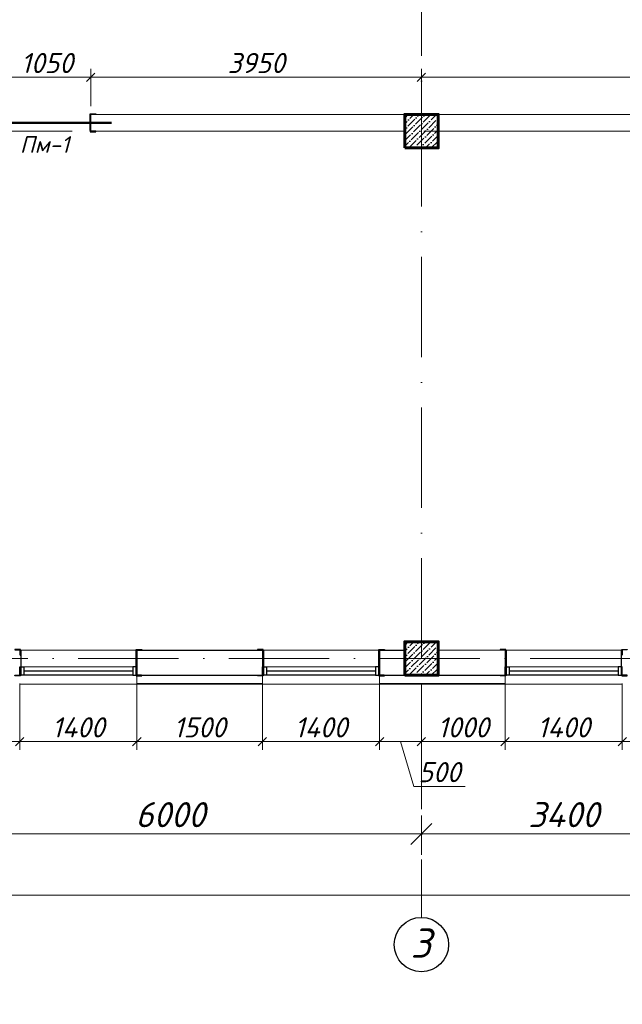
# Model space of a CAD drawing. Header units: millimetres. Extents: x 363306 to 7757304, y 1022887 to 1207196.
# Tile 162 of 256: x 976262 to 983462, y 1065379 to 1077143. Entities that reach past the tile are written whole.
import ezdxf
from ezdxf import colors
from ezdxf.entities.mleader import LeaderData, LeaderLine
from ezdxf.math import Vec2, Vec3

# ---------------------------------------------------------------- set-up
doc = ezdxf.new("R2010")
doc.units = ezdxf.units.MM
doc.linetypes.add('ACAD_ISO10W100', pattern=[18, 12, -3, 0, -3])
doc.layers.add('0 @ 100', color=7, linetype='Continuous')
doc.layers.add('kcd_tx', color=7, linetype='Continuous')
for name, color, linetype, lineweight in [('5   0.30', 1, 'Continuous', 30), ('PLAN', 250, 'Continuous', 25), ('надпись 0.18', 160, 'Continuous', 18), ('размеры', 12, 'Continuous', 15)]:
    doc.layers.add(name, color=color, linetype=linetype, lineweight=lineweight)
doc.styles.add('ISOCPEUR', font='isocpeur.TTF')
doc.styles.get("Standard").update_dxf_attribs({"font": 'isocpeui.ttf'})
doc.styles.add('Times New Roman', font='times.ttf')
doc.styles.add('ГОСТ 2.304', font='isocpeui.ttf')
doc.dimstyles.new('12121212', dxfattribs={"dimtxt": 200, "dimasz": 200, "dimexe": 200, "dimexo": 100, "dimgap": 100, "dimtad": 1, "dimdec": 0, "dimzin": 0, "dimdsep": 46, "dimtxsty": 'Standard', "dimblk": 'OBLIQUE', "dimcen": 200, "dimdle": 200, "dimclrd": 5, "dimclre": 5, "dimclrt": 5, "dimadec": 0, "dimazin": 0, "dimtfac": 1, "dimtdec": 0, "dimtofl": 0, "dimtmove": 1, "dimatfit": 3, "dimldrblk": 'OBLIQUE', "dimfxl": 0, "dimtolj": 1, "dimtzin": 0, "dimlwd": 9, "dimlwe": 9, "dimarcsym": 0})
doc.dimstyles.new('Санжар', dxfattribs={"dimtxt": 240, "dimasz": 200, "dimexe": 200, "dimexo": 200, "dimgap": 50, "dimtad": 1, "dimdec": 0, "dimtxsty": 'Standard', "dimblk": 'OBLIQUE', "dimcen": 2.5, "dimdle": 200, "dimclrd": 152, "dimclre": 152, "dimclrt": 152, "dimadec": 0, "dimazin": 0, "dimtfac": 1, "dimtdec": 0, "dimtmove": 0, "dimatfit": 3, "dimldrblk": 'OBLIQUE', "dimfxl": 0, "dimlwd": 0, "dimlwe": 0, "dimarcsym": 0})

# ---------------------------------------------------------------- blocks, each defined once
blk = doc.blocks.new('_Oblique')
at = {"color": 0, "linetype": 'ByBlock', "lineweight": -2}
blk.add_line((-0.5, -0.5), (0.5, 0.5), dxfattribs=at)
blk = doc.blocks.new('*D440')
at = {"color": 5, "lineweight": 9, "transparency": 16777216}
for p, q in [((975062, 1067633), (975062, 1067165)), ((981062, 1067633), (981062, 1067165)), ((981312, 1067415), (974812, 1067415))]:
    blk.add_line(p, q, dxfattribs=at)
at = {"layer": 'Defpoints', "color": 0, "lineweight": 25, "transparency": 16777216}
for p in [(975062, 1067733), (981062, 1067733), (975062, 1067415)]:
    blk.add_point(p, dxfattribs=at)
at = {"color": 5, "lineweight": 9, "transparency": 16777216, "xscale": 250, "yscale": 250, "zscale": 250, "rotation": 180}
blk.add_blockref('_Oblique', (975062, 1067415), dxfattribs=at)
at = {"color": 5, "lineweight": 9, "transparency": 16777216, "xscale": 250, "yscale": 250, "zscale": 250}
blk.add_blockref('_Oblique', (981062, 1067415), dxfattribs=at)
at = {"color": 5, "lineweight": 40, "transparency": 16777216, "insert": (978062, 1067645), "char_height": 300, "attachment_point": 5}
blk.add_mtext('\\A1;6000', dxfattribs=at)
blk = doc.blocks.new('*D444')
at = {"color": 5, "lineweight": 9, "transparency": 16777216}
for p, q in [((971662, 1067410), (971662, 1066435)), ((997962, 1067410), (997962, 1066435)), ((971412, 1066685), (998212, 1066685))]:
    blk.add_line(p, q, dxfattribs=at)
at = {"layer": 'Defpoints', "color": 0, "lineweight": 25, "transparency": 16777216}
for p in [(971662, 1067510), (997962, 1067510), (997962, 1066685)]:
    blk.add_point(p, dxfattribs=at)
at = {"color": 5, "lineweight": 9, "transparency": 16777216, "xscale": 250, "yscale": 250, "zscale": 250, "rotation": 180}
blk.add_blockref('_Oblique', (971662, 1066685), dxfattribs=at)
at = {"color": 5, "lineweight": 9, "transparency": 16777216, "xscale": 250, "yscale": 250, "zscale": 250}
blk.add_blockref('_Oblique', (997962, 1066685), dxfattribs=at)
at = {"color": 5, "lineweight": 40, "transparency": 16777216, "insert": (984812, 1066915), "char_height": 300, "attachment_point": 5}
blk.add_mtext('\\A1;26300', dxfattribs=at)
blk = doc.blocks.new('*D445')
at = {"color": 5, "lineweight": 9, "transparency": 16777216}
for p, q in [((981062, 1067633), (981062, 1067165)), ((984462, 1067633), (984462, 1067165)), ((980812, 1067415), (984712, 1067415))]:
    blk.add_line(p, q, dxfattribs=at)
at = {"layer": 'Defpoints', "color": 0, "lineweight": 25, "transparency": 16777216}
for p in [(981062, 1067733), (984462, 1067733), (984462, 1067415)]:
    blk.add_point(p, dxfattribs=at)
at = {"color": 5, "lineweight": 9, "transparency": 16777216, "xscale": 250, "yscale": 250, "zscale": 250, "rotation": 180}
blk.add_blockref('_Oblique', (981062, 1067415), dxfattribs=at)
at = {"color": 5, "lineweight": 9, "transparency": 16777216, "xscale": 250, "yscale": 250, "zscale": 250}
blk.add_blockref('_Oblique', (984462, 1067415), dxfattribs=at)
at = {"color": 5, "lineweight": 40, "transparency": 16777216, "insert": (982762, 1067645), "char_height": 300, "attachment_point": 5}
blk.add_mtext('\\A1;3400', dxfattribs=at)
blk = doc.blocks.new('*U25')
at = {"color": 0, "linetype": 'ByBlock', "lineweight": -2, "ltscale": 100}
blk.add_lwpolyline([(0, 0), (63, 0), (63, 2.7, 0.4142136), (60.7, 5), (12, 5, -0.4142136), (5, 12), (5, 60.7, 0.4142136), (2.7, 63), (0, 63)], format="xyb", close=True, dxfattribs=at)
blk = doc.blocks.new('*D500')
at = {"layer": 'Defpoints', "color": 0, "lineweight": 25, "transparency": 16777216}
for p in [(977112, 1076455), (976062, 1076010), (977112, 1076010)]:
    blk.add_point(p, dxfattribs=at)
at = {"layer": 'kcd_tx', "lineweight": 0, "transparency": 16777216}
for p, q in [((976062, 1076110), (976062, 1076555)), ((977112, 1076110), (977112, 1076555)), ((975962, 1076455), (977212, 1076455))]:
    blk.add_line(p, q, dxfattribs=at)
at = {"layer": 'kcd_tx', "lineweight": 0, "transparency": 16777216, "xscale": 100, "yscale": 100, "zscale": 100, "rotation": 180}
blk.add_blockref('_Oblique', (976062, 1076455), dxfattribs=at)
at = {"layer": 'kcd_tx', "lineweight": 0, "transparency": 16777216, "xscale": 100, "yscale": 100, "zscale": 100}
blk.add_blockref('_Oblique', (977112, 1076455), dxfattribs=at)
at = {"layer": 'kcd_tx', "lineweight": 30, "transparency": 16777216, "insert": (976587, 1076625), "char_height": 240, "attachment_point": 5}
blk.add_mtext('1050', dxfattribs=at)
blk = doc.blocks.new('*D501')
at = {"layer": 'Defpoints', "color": 0, "lineweight": 25, "transparency": 16777216}
for p in [(981062, 1076455), (977112, 1076010), (981062, 1076010)]:
    blk.add_point(p, dxfattribs=at)
at = {"layer": 'kcd_tx', "lineweight": 0, "transparency": 16777216}
for p, q in [((977112, 1076110), (977112, 1076555)), ((981062, 1076110), (981062, 1076555)), ((977012, 1076455), (981162, 1076455))]:
    blk.add_line(p, q, dxfattribs=at)
at = {"layer": 'kcd_tx', "lineweight": 0, "transparency": 16777216, "xscale": 100, "yscale": 100, "zscale": 100, "rotation": 180}
blk.add_blockref('_Oblique', (977112, 1076455), dxfattribs=at)
at = {"layer": 'kcd_tx', "lineweight": 0, "transparency": 16777216, "xscale": 100, "yscale": 100, "zscale": 100}
blk.add_blockref('_Oblique', (981062, 1076455), dxfattribs=at)
at = {"layer": 'kcd_tx', "lineweight": 30, "transparency": 16777216, "insert": (979087, 1076625), "char_height": 240, "attachment_point": 5}
blk.add_mtext('3950', dxfattribs=at)
blk = doc.blocks.new('*D502')
at = {"layer": 'Defpoints', "color": 0, "lineweight": 25, "transparency": 16777216}
for p in [(988562, 1076455), (981062, 1076010), (988562, 1076010)]:
    blk.add_point(p, dxfattribs=at)
at = {"layer": 'kcd_tx', "lineweight": 0, "transparency": 16777216}
for p, q in [((981062, 1076110), (981062, 1076555)), ((988562, 1076110), (988562, 1076555)), ((980962, 1076455), (988662, 1076455))]:
    blk.add_line(p, q, dxfattribs=at)
at = {"layer": 'kcd_tx', "lineweight": 0, "transparency": 16777216, "xscale": 100, "yscale": 100, "zscale": 100, "rotation": 180}
blk.add_blockref('_Oblique', (981062, 1076455), dxfattribs=at)
at = {"layer": 'kcd_tx', "lineweight": 0, "transparency": 16777216, "xscale": 100, "yscale": 100, "zscale": 100}
blk.add_blockref('_Oblique', (988562, 1076455), dxfattribs=at)
at = {"layer": 'kcd_tx', "lineweight": 30, "transparency": 16777216, "insert": (984812, 1076627), "char_height": 240, "attachment_point": 5}
blk.add_mtext('7500', dxfattribs=at)
blk = doc.blocks.new('*D696')
at = {"layer": 'Defpoints', "color": 0, "lineweight": 25, "ltscale": 100, "transparency": 16777216}
for p in [(975062, 1069310), (976262, 1069310), (976262, 1068518)]:
    blk.add_point(p, dxfattribs=at)
at = {"layer": 'kcd_tx', "lineweight": 0, "ltscale": 100, "transparency": 16777216}
for p, q in [((975062, 1069210), (975062, 1068418)), ((976262, 1069210), (976262, 1068418)), ((974962, 1068518), (976362, 1068518))]:
    blk.add_line(p, q, dxfattribs=at)
at = {"layer": 'kcd_tx', "lineweight": 0, "ltscale": 100, "transparency": 16777216, "xscale": 100, "yscale": 100, "zscale": 100, "rotation": 180}
blk.add_blockref('_Oblique', (975062, 1068518), dxfattribs=at)
at = {"layer": 'kcd_tx', "lineweight": 0, "ltscale": 100, "transparency": 16777216, "xscale": 100, "yscale": 100, "zscale": 100}
blk.add_blockref('_Oblique', (976262, 1068518), dxfattribs=at)
at = {"layer": 'kcd_tx', "lineweight": 15, "ltscale": 100, "transparency": 16777216, "insert": (975662, 1068688), "char_height": 240, "attachment_point": 5}
blk.add_mtext('1200', dxfattribs=at)
blk = doc.blocks.new('*D508')
at = {"layer": 'Defpoints', "color": 0, "lineweight": 25, "transparency": 16777216}
for p in [(976262, 1069310), (977662, 1069310), (977662, 1068518)]:
    blk.add_point(p, dxfattribs=at)
at = {"layer": 'kcd_tx', "lineweight": 0, "transparency": 16777216}
for p, q in [((976262, 1069210), (976262, 1068418)), ((977662, 1069210), (977662, 1068418)), ((976162, 1068518), (977762, 1068518))]:
    blk.add_line(p, q, dxfattribs=at)
at = {"layer": 'kcd_tx', "lineweight": 0, "transparency": 16777216, "xscale": 100, "yscale": 100, "zscale": 100, "rotation": 180}
blk.add_blockref('_Oblique', (976262, 1068518), dxfattribs=at)
at = {"layer": 'kcd_tx', "lineweight": 0, "transparency": 16777216, "xscale": 100, "yscale": 100, "zscale": 100}
blk.add_blockref('_Oblique', (977662, 1068518), dxfattribs=at)
at = {"layer": 'kcd_tx', "lineweight": 30, "transparency": 16777216, "insert": (976962, 1068688), "char_height": 240, "attachment_point": 5}
blk.add_mtext('1400', dxfattribs=at)
blk = doc.blocks.new('*D509')
at = {"layer": 'Defpoints', "color": 0, "lineweight": 25, "transparency": 16777216}
for p in [(977662, 1069310), (979162, 1069310), (979162, 1068518)]:
    blk.add_point(p, dxfattribs=at)
at = {"layer": 'kcd_tx', "lineweight": 0, "transparency": 16777216}
for p, q in [((977662, 1069210), (977662, 1068418)), ((979162, 1069210), (979162, 1068418)), ((977562, 1068518), (979262, 1068518))]:
    blk.add_line(p, q, dxfattribs=at)
at = {"layer": 'kcd_tx', "lineweight": 0, "transparency": 16777216, "xscale": 100, "yscale": 100, "zscale": 100, "rotation": 180}
blk.add_blockref('_Oblique', (977662, 1068518), dxfattribs=at)
at = {"layer": 'kcd_tx', "lineweight": 0, "transparency": 16777216, "xscale": 100, "yscale": 100, "zscale": 100}
blk.add_blockref('_Oblique', (979162, 1068518), dxfattribs=at)
at = {"layer": 'kcd_tx', "lineweight": 30, "transparency": 16777216, "insert": (978412, 1068688), "char_height": 240, "attachment_point": 5}
blk.add_mtext('1500', dxfattribs=at)
blk = doc.blocks.new('*D510')
at = {"layer": 'Defpoints', "color": 0, "lineweight": 25, "transparency": 16777216}
for p in [(979162, 1069310), (980562, 1069310), (980562, 1068518)]:
    blk.add_point(p, dxfattribs=at)
at = {"layer": 'kcd_tx', "lineweight": 0, "transparency": 16777216}
for p, q in [((979162, 1069210), (979162, 1068418)), ((980562, 1069210), (980562, 1068418)), ((979062, 1068518), (980662, 1068518))]:
    blk.add_line(p, q, dxfattribs=at)
at = {"layer": 'kcd_tx', "lineweight": 0, "transparency": 16777216, "xscale": 100, "yscale": 100, "zscale": 100, "rotation": 180}
blk.add_blockref('_Oblique', (979162, 1068518), dxfattribs=at)
at = {"layer": 'kcd_tx', "lineweight": 0, "transparency": 16777216, "xscale": 100, "yscale": 100, "zscale": 100}
blk.add_blockref('_Oblique', (980562, 1068518), dxfattribs=at)
at = {"layer": 'kcd_tx', "lineweight": 30, "transparency": 16777216, "insert": (979862, 1068688), "char_height": 240, "attachment_point": 5}
blk.add_mtext('1400', dxfattribs=at)
blk = doc.blocks.new('*D511')
at = {"layer": 'Defpoints', "color": 0, "lineweight": 25, "transparency": 16777216}
for p in [(980562, 1069310), (981062, 1069310), (981062, 1068518)]:
    blk.add_point(p, dxfattribs=at)
at = {"layer": 'kcd_tx', "lineweight": 0, "transparency": 16777216}
for p, q in [((980562, 1069210), (980562, 1068418)), ((981062, 1069210), (981062, 1068418)), ((980462, 1068518), (981162, 1068518)), ((980812, 1068518), (980973, 1067983)), ((980973, 1067983), (981583, 1067983))]:
    blk.add_line(p, q, dxfattribs=at)
at = {"layer": 'kcd_tx', "lineweight": 0, "transparency": 16777216, "xscale": 100, "yscale": 100, "zscale": 100, "rotation": 180}
blk.add_blockref('_Oblique', (980562, 1068518), dxfattribs=at)
at = {"layer": 'kcd_tx', "lineweight": 0, "transparency": 16777216, "xscale": 100, "yscale": 100, "zscale": 100}
blk.add_blockref('_Oblique', (981062, 1068518), dxfattribs=at)
at = {"layer": 'kcd_tx', "lineweight": 30, "transparency": 16777216, "insert": (981278, 1068153), "char_height": 240, "attachment_point": 5}
blk.add_mtext('500', dxfattribs=at)
blk = doc.blocks.new('*D512')
at = {"layer": 'Defpoints', "color": 0, "lineweight": 25, "transparency": 16777216}
for p in [(981062, 1069310), (982062, 1069310), (982062, 1068518)]:
    blk.add_point(p, dxfattribs=at)
at = {"layer": 'kcd_tx', "lineweight": 0, "transparency": 16777216}
for p, q in [((981062, 1069210), (981062, 1068418)), ((982062, 1069210), (982062, 1068418)), ((980962, 1068518), (982162, 1068518))]:
    blk.add_line(p, q, dxfattribs=at)
at = {"layer": 'kcd_tx', "lineweight": 0, "transparency": 16777216, "xscale": 100, "yscale": 100, "zscale": 100, "rotation": 180}
blk.add_blockref('_Oblique', (981062, 1068518), dxfattribs=at)
at = {"layer": 'kcd_tx', "lineweight": 0, "transparency": 16777216, "xscale": 100, "yscale": 100, "zscale": 100}
blk.add_blockref('_Oblique', (982062, 1068518), dxfattribs=at)
at = {"layer": 'kcd_tx', "lineweight": 30, "transparency": 16777216, "insert": (981562, 1068688), "char_height": 240, "attachment_point": 5}
blk.add_mtext('1000', dxfattribs=at)
blk = doc.blocks.new('*D513')
at = {"layer": 'Defpoints', "color": 0, "lineweight": 25, "transparency": 16777216}
for p in [(982062, 1069310), (983462, 1069310), (983462, 1068518)]:
    blk.add_point(p, dxfattribs=at)
at = {"layer": 'kcd_tx', "lineweight": 0, "transparency": 16777216}
for p, q in [((982062, 1069210), (982062, 1068418)), ((983462, 1069210), (983462, 1068418)), ((981962, 1068518), (983562, 1068518))]:
    blk.add_line(p, q, dxfattribs=at)
at = {"layer": 'kcd_tx', "lineweight": 0, "transparency": 16777216, "xscale": 100, "yscale": 100, "zscale": 100, "rotation": 180}
blk.add_blockref('_Oblique', (982062, 1068518), dxfattribs=at)
at = {"layer": 'kcd_tx', "lineweight": 0, "transparency": 16777216, "xscale": 100, "yscale": 100, "zscale": 100}
blk.add_blockref('_Oblique', (983462, 1068518), dxfattribs=at)
at = {"layer": 'kcd_tx', "lineweight": 30, "transparency": 16777216, "insert": (982762, 1068688), "char_height": 240, "attachment_point": 5}
blk.add_mtext('1400', dxfattribs=at)
blk = doc.blocks.new('*D514')
at = {"layer": 'Defpoints', "color": 0, "lineweight": 25, "transparency": 16777216}
for p in [(983462, 1069310), (984462, 1069310), (984462, 1068518)]:
    blk.add_point(p, dxfattribs=at)
at = {"layer": 'kcd_tx', "lineweight": 0, "transparency": 16777216}
for p, q in [((983462, 1069210), (983462, 1068418)), ((984462, 1069210), (984462, 1068418)), ((983362, 1068518), (984562, 1068518))]:
    blk.add_line(p, q, dxfattribs=at)
at = {"layer": 'kcd_tx', "lineweight": 0, "transparency": 16777216, "xscale": 100, "yscale": 100, "zscale": 100, "rotation": 180}
blk.add_blockref('_Oblique', (983462, 1068518), dxfattribs=at)
at = {"layer": 'kcd_tx', "lineweight": 0, "transparency": 16777216, "xscale": 100, "yscale": 100, "zscale": 100}
blk.add_blockref('_Oblique', (984462, 1068518), dxfattribs=at)
at = {"layer": 'kcd_tx', "lineweight": 30, "transparency": 16777216, "insert": (983962, 1068688), "char_height": 240, "attachment_point": 5}
blk.add_mtext('1000', dxfattribs=at)
blk = doc.blocks.new('RTTRERR')
at = {"layer": '5   0.30', "color": 3, "lineweight": 30, "ltscale": 200}
for p, q in [((661524, 1818052), (661524, 1817768)), ((662899, 1818052), (662899, 1817768))]:
    blk.add_line(p, q, dxfattribs=at)
at = {"layer": '5   0.30', "color": 3, "lineweight": 30, "ltscale": 200, "yscale": 1.05763968, "zscale": 1.05763968, "rotation": 180}
for p, xscale in [((661520, 1818068), 1.05763968), ((662904, 1818068), -1.05763968)]:
    blk.add_blockref('*U25', p, dxfattribs=dict(at, xscale=xscale))
at = {"layer": '5   0.30', "color": 3, "lineweight": 30, "ltscale": 200, "extrusion": (0, 0, -1), "yscale": 1.05763968, "zscale": -1.05763968}
for p, xscale in [((-661520, 1817754), 1.05763968), ((-662904, 1817754), -1.05763968)]:
    blk.add_blockref('*U25', p, dxfattribs=dict(at, xscale=xscale))
ml = blk.add_multileader_mtext('Standard')
ml.set_content('{\\fISOCPEUR|b0|i1|c204|p34;\\C5;Ст-2}', color=256, style='ISOCPEUR')
ml.set_leader_properties()
ml.build(insert=Vec2(0, 0))
ml.multileader.update_dxf_attribs({"text_left_attachment_type": 6, "text_right_attachment_type": 6, "dogleg_length": 0.208, "arrow_head_size": 188, "scale": 100})
ctx = ml.context
ctx.base_point, ctx.scale, ctx.char_height, ctx.arrow_head_size, ctx.landing_gap_size, ctx.plane_origin = Vec3(661945, 1818509), 100, 200, 188, 0, Vec3(666150, 1819982)
ctx.left_attachment, ctx.right_attachment, ctx.text_align_type = 6, 6, 1
notes = []
notes.append((ctx, [(1, (1, 1, 0), (662575, 1818509), (-1, 0), 20.8, [(2, [(661520, 1818068)], 0, []), (1, [(662922, 1818060), (662922, 1818060)], 0, [])])]))
ctx.mtext.insert, ctx.mtext.alignment, ctx.mtext.flow_direction = Vec3(662250, 1818749), 2, 5
for ctx, leaders in notes:
    for number, flags, end, landing, length, lines in leaders:
        leader = LeaderData()
        leader.index, (leader.has_last_leader_line, leader.has_dogleg_vector, leader.attachment_direction) = number, flags
        leader.last_leader_point, leader.dogleg_vector, leader.dogleg_length = Vec3(end), Vec3(landing), length
        for number, points, colour, breaks in lines:
            line = LeaderLine()
            line.index, line.vertices, line.color, line.breaks = number, Vec3.list(points), colors.encode_raw_color(colour), breaks
            leader.lines.append(line)
        ctx.leaders.append(leader)
blk = doc.blocks.new('RTET')
at = {"color": 116, "lineweight": 0, "true_color": 0x136734, "const_width": 30}
blk.add_lwpolyline([(661262, 1824060), (662812, 1824060)], dxfattribs=at)
at = {"layer": '5   0.30', "color": 5, "lineweight": 30, "ltscale": 200}
for p, q in [((661524, 1824152), (661524, 1823968)), ((662549, 1824152), (662549, 1823968))]:
    blk.add_line(p, q, dxfattribs=at)
at = {"layer": '5   0.30', "color": 5, "lineweight": 30, "ltscale": 200, "yscale": 1.05763968, "zscale": 1.05763968, "rotation": 180}
for p, xscale in [((661520, 1824168), 1.05763968), ((662554, 1824168), -1.05763968)]:
    blk.add_blockref('*U25', p, dxfattribs=dict(at, xscale=xscale))
at = {"layer": '5   0.30', "color": 5, "lineweight": 30, "ltscale": 200, "extrusion": (0, 0, -1), "yscale": 1.05763968, "zscale": -1.05763968}
for p, xscale in [((-661520, 1823954), 1.05763968), ((-662554, 1823954), -1.05763968)]:
    blk.add_blockref('*U25', p, dxfattribs=dict(at, xscale=xscale))
at = {"color": 18, "lineweight": 0, "true_color": 0x000000, "insert": (661714, 1823701), "char_height": 200, "width": 262.82, "attachment_point": 7}
blk.add_mtext('{\\C116;\\c3434259;Пм-1}', dxfattribs=at)
ml = blk.add_multileader_mtext('Standard')
ml.set_content('{\\fISOCPEUR|b0|i1|c204|p34;\\C5;Ст-6}', color=256, style='ISOCPEUR')
ml.set_leader_properties()
ml.build(insert=Vec2(0, 0))
ml.multileader.update_dxf_attribs({"text_left_attachment_type": 6, "text_right_attachment_type": 6, "dogleg_length": 0.208, "arrow_head_size": 188, "scale": 100})
ctx = ml.context
ctx.base_point, ctx.scale, ctx.char_height, ctx.arrow_head_size, ctx.landing_gap_size, ctx.plane_origin = Vec3(661760, 1823356), 100, 200, 188, 0, Vec3(666150, 1822038)
ctx.left_attachment, ctx.right_attachment, ctx.text_align_type = 6, 6, 1
notes = []
notes.append((ctx, [(1, (1, 1, 0), (662378, 1823356), (-1, 0), 20.8, [(2, [(661520, 1823952)], 0, []), (1, [(662572, 1823960), (662572, 1823960)], 0, [])])]))
ctx.mtext.insert, ctx.mtext.alignment, ctx.mtext.flow_direction = Vec3(662058, 1823596), 2, 5
for ctx, leaders in notes:
    for number, flags, end, landing, length, lines in leaders:
        leader = LeaderData()
        leader.index, (leader.has_last_leader_line, leader.has_dogleg_vector, leader.attachment_direction) = number, flags
        leader.last_leader_point, leader.dogleg_vector, leader.dogleg_length = Vec3(end), Vec3(landing), length
        for number, points, colour, breaks in lines:
            line = LeaderLine()
            line.index, line.vertices, line.color, line.breaks = number, Vec3.list(points), colors.encode_raw_color(colour), breaks
            leader.lines.append(line)
        ctx.leaders.append(leader)

msp = doc.modelspace()

# ---------------------------------------------------------------- hatches: boundary and pattern name
at = {"ltscale": 100}
h = msp.add_hatch(dxfattribs=at)
h.set_pattern_fill('ANSI36', color=256, scale=15, style=0)
h.set_pattern_definition([(45, (-16062900.283, 10258840.387), (25.25697034, 92.60889125), [119.0625, -23.8125, 0, -23.8125])])
h.paths.add_polyline_path([(981262.268, 1076010.387), (980862.268, 1076010.387), (980862.268, 1075610.387), (981262.268, 1075610.387)])
h = msp.add_hatch(dxfattribs=at)
h.set_pattern_fill('ANSI36', color=256, scale=15, style=0)
h.set_pattern_definition([(45, (-16062900.283, 10252540.387), (25.25697034, 92.60889125), [119.0625, -23.8125, 0, -23.8125])])
h.paths.add_polyline_path([(981262.268, 1069710.387), (980862.268, 1069710.387), (980862.268, 1069310.387), (981262.268, 1069310.387)])

# ---------------------------------------------------------------- linework, layer by layer
at = {"color": 1, "linetype": 'ACAD_ISO10W100', "lineweight": 9, "ltscale": 100}
for p, q in [((981062.268, 1085110.387), (981062.268, 1066417.835)), ((998492.268, 1075810.387), (969088.863, 1075810.387)), ((997962.268, 1069510.387), (969088.863, 1069510.387))]:
    msp.add_line(p, q, dxfattribs=at)
at = {"lineweight": 0, "ltscale": 100}
for p, q in [((984662.268, 1076010.387), (977112.268, 1076010.387)), ((977112.268, 1075810.387), (977112.268, 1076010.387)), ((980862.268, 1075810.387), (977112.268, 1075810.387)), ((984262.268, 1075810.387), (981262.268, 1075810.387)), ((981262.268, 1069610.387), (982062.268, 1069610.387)), ((982062.268, 1069610.387), (982062.268, 1069310.387)), ((977662.268, 1069203.387), (976262.268, 1069203.387)), ((980562.268, 1069203.387), (979162.268, 1069203.387)), ((983462.268, 1069203.387), (982062.268, 1069203.387))]:
    msp.add_line(p, q, dxfattribs=at)
at = {"lineweight": 9, "ltscale": 100}
for p, q in [((977662.268, 1069610.387), (976262.268, 1069610.387)), ((980562.268, 1069610.387), (979162.268, 1069610.387)), ((983462.268, 1069610.387), (982062.268, 1069610.387))]:
    msp.add_line(p, q, dxfattribs=at)
at = {"color": 7, "ltscale": 100}
for p, q in [((977662.268, 1069610.387), (979162.268, 1069610.387)), ((977662.268, 1069610.387), (977662.268, 1069310.387)), ((979162.268, 1069610.387), (979162.268, 1069310.387)), ((980562.268, 1069610.387), (980862.268, 1069610.387)), ((980562.268, 1069610.387), (980562.268, 1069310.387)), ((977662.268, 1069310.387), (979162.268, 1069310.387)), ((980562.268, 1069310.387), (982062.268, 1069310.387))]:
    msp.add_line(p, q, dxfattribs=at)
at = {"color": 5, "lineweight": 0}
for p, q in [((977612.268, 1069410.387), (976312.268, 1069410.387)), ((980512.268, 1069410.387), (979212.268, 1069410.387)), ((983412.268, 1069410.387), (982112.268, 1069410.387))]:
    msp.add_line(p, q, dxfattribs=at)
at = {"color": 5}
for p, q in [((977612.268, 1069360.387), (976312.268, 1069360.387)), ((977612.268, 1069310.387), (976312.268, 1069310.387)), ((980512.268, 1069360.387), (979212.268, 1069360.387)), ((980512.268, 1069310.387), (979212.268, 1069310.387)), ((983412.268, 1069360.387), (982112.268, 1069360.387)), ((983412.268, 1069310.387), (982112.268, 1069310.387))]:
    msp.add_line(p, q, dxfattribs=at)
for points in [[(976262.268, 1069410.387), (976312.268, 1069410.387), (976312.268, 1069310.387), (976262.268, 1069310.387)], [(977662.268, 1069410.387), (977612.268, 1069410.387), (977612.268, 1069310.387), (977662.268, 1069310.387)], [(979162.268, 1069410.387), (979212.268, 1069410.387), (979212.268, 1069310.387), (979162.268, 1069310.387)], [(980562.268, 1069410.387), (980512.268, 1069410.387), (980512.268, 1069310.387), (980562.268, 1069310.387)], [(982062.268, 1069410.387), (982112.268, 1069410.387), (982112.268, 1069310.387), (982062.268, 1069310.387)], [(983462.268, 1069410.387), (983412.268, 1069410.387), (983412.268, 1069310.387), (983462.268, 1069310.387)]]:
    msp.add_lwpolyline(points, close=True, dxfattribs=at)
at = {"color": 252, "lineweight": 0, "ltscale": 100}
for points in [[(977662.268, 1069310.387), (977662.268, 1069203.387)], [(979162.268, 1069310.387), (979162.268, 1069203.387)], [(980562.268, 1069310.387), (980562.268, 1069203.387)], [(982062.268, 1069310.387), (982062.268, 1069203.387)], [(977662.268, 1069203.387), (979162.268, 1069203.387)], [(980562.268, 1069203.387), (982062.268, 1069203.387)]]:
    msp.add_lwpolyline(points, dxfattribs=at)
at = {"color": 252, "lineweight": 60, "ltscale": 100}
msp.add_lwpolyline([(981262.268, 1069310.387), (981262.268, 1069310.387)], dxfattribs=at)
at = {"color": 32, "lineweight": 0, "ltscale": 100}
for points in [[(977662.268, 1069210.387), (979162.268, 1069210.387)], [(980562.268, 1069210.387), (982062.268, 1069210.387)]]:
    msp.add_lwpolyline(points, dxfattribs=at)
at = {"layer": 'PLAN', "color": 158, "lineweight": 30}
msp.add_circle((981062.268, 1066092.95), 324.885, dxfattribs=at)
at = {"layer": 'размеры', "lineweight": 60, "ltscale": 5}
for points in [[(980862.268, 1075610.387), (981262.268, 1075610.387), (981262.268, 1076010.387), (980862.268, 1076010.387)], [(980862.268, 1069310.387), (981262.268, 1069310.387), (981262.268, 1069710.387), (980862.268, 1069710.387)]]:
    msp.add_lwpolyline(points, close=True, dxfattribs=at)

# ---------------------------------------------------------------- block references
at = {"color": 18, "lineweight": 30, "true_color": 0x000000}
for name, p in [('RTET', (314550.601, -748149.583)), ('RTTRERR', (314750.601, -748449.583)), ('RTTRERR', (317650.601, -748449.583)), ('RTTRERR', (320550.601, -748449.583))]:
    msp.add_blockref(name, p, dxfattribs=at)

# ---------------------------------------------------------------- texts
at = {"layer": '0 @ 100', "color": 7, "insert": (761996.908, 1075986.433), "char_height": 318.940213, "width": 19697.5359, "attachment_point": 4, "style": 'ГОСТ 2.304'}
msp.add_mtext('\\pi5457.36288;{\\fISOCPEUR|b1|i1|c204|p34;Характеристика участка строительства:\\P\\pi0;\\P}Расчетная зимняя температура воздух 15 °С.\\PСкоростной напор ветра   - 38кг/м2.\\PВес снегового покрова    - 50кг/м2.\\PКлассификация зданий по функциональной пожарной опасности - Ф 4.1 \\PКоэффициент надежности по назначению - 0.95\\P\\P^IПроектом разработано подъёмник для мало мобильных граждан населения грузоподъемностью 250 кг. скоростью 0,25 см/с. Двери шахт подъёмника противопожарные с пределом огнестойкости El 30. Подъёмники оборудованы кабинами габаритами 1500х1500 мм, ширина дверей кабины обеспечивает проезд инвалидной коляски. Для экстренных случаев подъёмник оснащен дополнительным аккумулятором и механическим спуском для безопасного спуска пассажира в нулевую отметку. Так же в дверях подъёмника установлены замки датчики которые открываются с ключевыми картами, чтобы открыть двери подъёмника.\\P^IС внешней и внутренней стороны наружных стен предусмотрено обшивка из аквапанелей толщиной 12,5мм с утеплением из минераловатной ваты на кварцевой основе, А =0,040 Вт/мС, толщиной 100мм. (по теплотехническому расчету). Наружная отделка из органическое стекло.\\P^IПодрядчик обязан предоставить заказчику сертификаты соответствия и пожарной безопасности на фасадную систему и все применяемые в данной системе материалы и изделия.\\PКонструкции, изделия и материалы применены по действующим стандартам, ТУ, сертификатам. На путях эвакуации используются отделочные материалы, соответствующие требованиям п. 5.25 ШНК 2.01.02-04.\\PОтделка стен с внутренней стороны окраска водоэмульсионными красками светлых тонов. Во внутренней и наружной отделке использованы современные отделочные материалы используемые на территории Республики Узбекистан.\\P^IКрыша - скатная из металлических профилированных листов с полимерными покрытиями с обеих сторон толщ.0,55мм по металлическим конструкциям.\\P^IПо периметру наружных стен устраивается бетонная отмостка. Бетон кл.В 7,5 шириной 1000 мм, толщиной 50 мм по гравийному основанию толщиной 100 мм -150 мм.\\P^IВсе строительно-монтажные работы вести согласно указаний соответствующих строительных норм и проекта производства работ (П.П.Р.) на основании ШНК 3.01.01 - 03 и КМК 3.01.02 - 00.', dxfattribs=at)
at = {"layer": 'PLAN', "lineweight": 30, "insert": (981178.05, 1066285.738), "char_height": 350, "width": 338.65741, "attachment_point": 3}
msp.add_mtext('3', dxfattribs=at)
at = {"layer": 'надпись 0.18', "ltscale": 100, "insert": (898701.444, 1068300.98), "char_height": 250, "width": 17724.97017, "attachment_point": 1, "style": 'Times New Roman'}
msp.add_mtext('{\\fISOCPEUR|b0|i1|c204|p34;\\C256;\\c0;   Примечание\\fISOCPEUR|b0|i1|c0|p34;:\\A1;\\P\\pi-418.1675,l418.1675,t418.1675;1.^I\\fISOCPEUR|b0|i1|c204|p34;Данный  лист  см\\fISOCPEUR|b0|i1|c0|p34;.  \\fISOCPEUR|b0|i1|c204|p34;совместно  с  л\\fISOCPEUR|b0|i1|c0|p34;.  \\fISOCPEUR|b0|i1|c204|p34;К\\fISOCPEUR|b0|i1|c0|p34;p\\fISOCPEUR|b0|i1|c204|p34; \\fISOCPEUR|b0|i1|c0|p34;-16.  \\P\\pi0,l0,tz;2.  \\fISOCPEUR|b0|i1|c204|p34;За  отм  \\fISOCPEUR|b0|i1|c0|p34;0,000  \\fISOCPEUR|b0|i1|c204|p34;принято  отметка чистого пола  \\fISOCPEUR|b0|i1|c0|p34;1\\fISOCPEUR|b0|i1|c204|p34;этажа\\P\\fISOCPEUR|b0|i1|c0|p34;3.  \\fISOCPEUR|b0|i1|c204|p34;На  отм\\fISOCPEUR|b0|i1|c0|p34;.  -0.030  \\fISOCPEUR|b0|i1|c204|p34;Выполнить  горизонтальную  из  цементно\\fISOCPEUR|b0|i1|c0|p34;-\\fISOCPEUR|b0|i1|c204|p34;песчаного  раствора состава  \\fISOCPEUR|b0|i1|c0|p34;1:2 \\fISOCPEUR|b0|i1|c204|p34;с жидком стеклом толш\\fISOCPEUR|b0|i1|c0|p34;.  30\\fISOCPEUR|b0|i1|c204|p34;мм\\fISOCPEUR|b0|i1|c0|p34;.\\P\\A0;4.  \\fISOCPEUR|b0|i1|c204|p34;Фундаменты выполнить из бетона класса \\fISOCPEUR|b0|i1|c0|p34;B15 (\\fISOCPEUR|b0|i1|c204|p34;М\\fISOCPEUR|b0|i1|c0|p34;200).\\A1;\\P\\pi-750,l750;\\A0;5.  \\fISOCPEUR|b0|i1|c204|p34;Для  обеспечения \\fISOCPEUR|b0|i1|c0|p34;50\\fISOCPEUR|b0|i1|c204|p34;мм  слоя  бетона   арматуру фундаментной  ленты укладывать  на  кубики\\fISOCPEUR|b0|i1|c0|p34;-\\fISOCPEUR|b0|i1|c204|p34;фиксаторы\\fISOCPEUR|b0|i1|c0|p34;,  \\fISOCPEUR|b0|i1|c204|p34;изготовленные из цементно\\fISOCPEUR|b0|i1|c0|p34;-\\fISOCPEUR|b0|i1|c204|p34;песчаного раствора  М\\fISOCPEUR|b0|i1|c0|p34;100 \\fISOCPEUR|b0|i1|c204|p34;размерами \\fISOCPEUR|b0|i1|c0|p34;40\\fISOCPEUR|b0|i1|c204|p34;х\\fISOCPEUR|b0|i1|c0|p34;40\\fISOCPEUR|b0|i1|c204|p34;х\\fISOCPEUR|b0|i1|c0|p34;50\\fISOCPEUR|b0|i1|c204|p34;мм\\fISOCPEUR|b0|i1|c0|p34;.}', dxfattribs=at)

# ---------------------------------------------------------------- dimensions: what is measured, and where the dimension line sits
at = {"color": 12, "lineweight": 40}
dim = msp.add_linear_dim(base=(975062.268, 1067414.962), p1=(981062.268, 1067733.448), p2=(975062.268, 1067733.448), angle=180, dimstyle='12121212', override={"dimtxt": 300, "dimasz": 250, "dimexe": 250, "dimgap": 80, "dimdle": 250}, dxfattribs=at)
dim.commit()
dim.dimension.update_dxf_attribs({"geometry": '*D440', "text_midpoint": (978062.268, 1067644.962)})
for base, p1, p2, picture, middle in [((984462.268, 1067414.962), (981062.268, 1067733.448), (984462.268, 1067733.448), '*D445', (982762.268, 1067644.962)), ((997962.268, 1066684.769), (971662.268, 1067510.209), (997962.268, 1067510.209), '*D444', (984812.268, 1066914.769))]:
    dim = msp.add_linear_dim(base=base, p1=p1, p2=p2, dimstyle='12121212', override={"dimtxt": 300, "dimasz": 250, "dimexe": 250, "dimgap": 80, "dimdle": 250}, dxfattribs=at)
    dim.commit()
    dim.dimension.update_dxf_attribs({"geometry": picture, "text_midpoint": middle})
at = {"layer": 'kcd_tx', "color": 244, "lineweight": 30, "true_color": 0x991b1e}
for base, p1, p2, picture, middle in [((977112.268, 1076455.453), (976062.268, 1076010.387), (977112.268, 1076010.387), '*D500', (976587.268, 1076625.453)), ((981062.268, 1076455.453), (977112.268, 1076010.387), (981062.268, 1076010.387), '*D501', (979087.268, 1076625.453)), ((988562.268, 1076455.453), (981062.268, 1076010.387), (988562.268, 1076010.387), '*D502', (984812.268, 1076626.999)), ((977662.289, 1068517.702), (976262.268, 1069310.387), (977662.289, 1069310.387), '*D508', (976962.278, 1068687.702)), ((979162.268, 1068517.702), (977662.289, 1069310.387), (979162.268, 1069310.387), '*D509', (978412.278, 1068687.702)), ((980562.268, 1068517.702), (979162.268, 1069310.387), (980562.268, 1069310.408), '*D510', (979862.268, 1068687.702)), ((981062.268, 1068517.702), (980562.268, 1069310.408), (981062.268, 1069310.387), '*D511', (981022.768, 1068152.702)), ((982062.268, 1068517.702), (981062.268, 1069310.387), (982062.268, 1069310.387), '*D512', (981562.268, 1068687.702)), ((983462.268, 1068517.702), (982062.268, 1069310.387), (983462.268, 1069310.387), '*D513', (982762.268, 1068687.702)), ((984462.268, 1068517.702), (983462.268, 1069310.387), (984462.268, 1069310.387), '*D514', (983962.268, 1068687.702))]:
    dim = msp.add_linear_dim(base=base, p1=p1, p2=p2, dimstyle='Санжар', override={"dimasz": 100, "dimexe": 100, "dimexo": 100, "dimdle": 100, "dimclrd": 256, "dimclre": 256, "dimclrt": 256, "dimtmove": 1, "dimfxl": 0, "dimarcsym": 2}, dxfattribs=at)
    dim.commit()
    dim.dimension.update_dxf_attribs({"geometry": picture, "text_midpoint": middle})
at = {"layer": 'kcd_tx', "color": 134, "lineweight": 15, "ltscale": 100}
dim = msp.add_linear_dim(base=(976262.268, 1068517.702), p1=(975062.268, 1069310.387), p2=(976262.268, 1069310.387), dimstyle='Санжар', override={"dimasz": 100, "dimexe": 100, "dimexo": 100, "dimdle": 100, "dimclrd": 256, "dimclre": 256, "dimclrt": 256, "dimtmove": 1, "dimfxl": 0, "dimarcsym": 2}, dxfattribs=at)
dim.commit()
dim.dimension.update_dxf_attribs({"geometry": '*D696', "text_midpoint": (975662.268, 1068687.702)})

doc.saveas('drawing.dxf')
